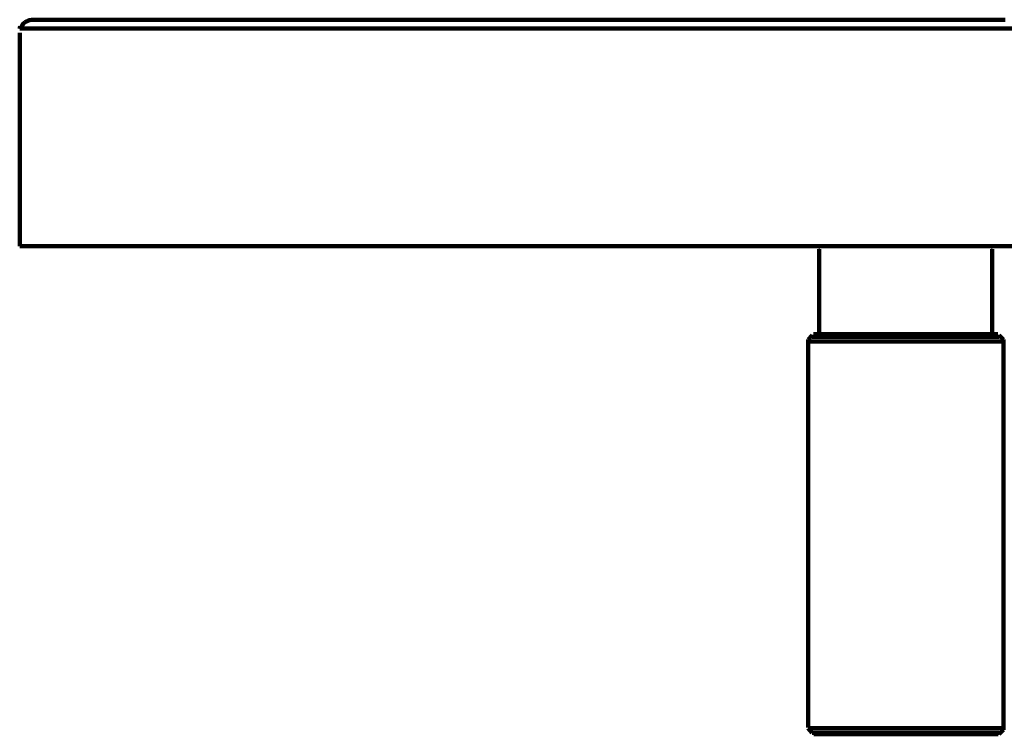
# Model space of a CAD drawing. Header units: millimetres. Extents: x 64 to 462, y -260 to 373.
# Tile 2 of 4: x 64 to 285, y -112 to 48. Entities that reach past the tile are written whole.
import ezdxf

# ---------------------------------------------------------------- set-up
doc = ezdxf.new("R2010")
doc.units = ezdxf.units.MM
doc.header["$MEASUREMENT"] = 0
doc.layers.add('Laag 1', color=7, linetype='Continuous', lineweight=0)

msp = doc.modelspace()

# ---------------------------------------------------------------- linework, layer by layer
at = {"layer": 'Laag 1', "color": 18, "lineweight": 211, "true_color": 0x010000}
for p, q in [((64.06, 46.31), (64.15, 46.59)), ((64.32, 46.25), (64.49, 46.58)), ((64.49, 46.58), (64.66, 46.92)), ((64.66, 46.92), (64.91, 47.25)), ((64.91, 47.25), (65.25, 47.49)), ((65.25, 47.49), (65.58, 47.66)), ((65.58, 47.66), (65.92, 47.82)), ((65.92, 47.82), (66.26, 47.99)), ((66.26, 47.99), (66.68, 48.08)), ((66.68, 48.08), (67.1, 48.08)), ((67.18, 48.07), (67.1, 48.07)), ((67.35, 48.07), (67.18, 48.07)), ((67.52, 48.07), (67.35, 48.07)), ((67.86, 48.07), (67.52, 48.07)), ((68.11, 48.07), (67.86, 48.07)), ((68.53, 48.07), (68.11, 48.07)), ((68.95, 48.07), (68.53, 48.07)), ((69.46, 48.07), (68.95, 48.07)), ((70.05, 48.07), (69.46, 48.07)), ((70.72, 48.07), (70.05, 48.07)), ((71.4, 48.07), (70.72, 48.07)), ((72.16, 48.07), (71.4, 48.07)), ((72.91, 48.07), (72.16, 48.07)), ((73.84, 48.07), (72.91, 48.07)), ((74.77, 48.07), (73.84, 48.07)), ((75.69, 48.07), (74.77, 48.07)), ((76.79, 48.07), (75.69, 48.07)), ((77.91, 48.08), (76.82, 48.08)), ((79.01, 48.08), (77.91, 48.08)), ((80.27, 48.08), (79.01, 48.08)), ((81.54, 48.08), (80.27, 48.08)), ((82.8, 48.08), (81.54, 48.08)), ((84.23, 48.08), (82.8, 48.08)), ((85.66, 48.08), (84.23, 48.08)), ((87.1, 48.08), (85.66, 48.08)), ((88.69, 48.08), (87.1, 48.08)), ((90.3, 48.08), (88.69, 48.08)), ((91.9, 48.08), (90.3, 48.08)), ((93.66, 48.08), (91.9, 48.08)), ((95.44, 48.08), (93.66, 48.08)), ((97.2, 48.08), (95.44, 48.08)), ((99.06, 48.08), (97.2, 48.08)), ((100.99, 48.08), (99.06, 48.08)), ((102.93, 48.08), (100.99, 48.08)), ((104.95, 48.08), (102.93, 48.08)), ((106.97, 48.08), (104.95, 48.08)), ((109.08, 48.08), (106.97, 48.08)), ((111.27, 48.08), (109.08, 48.08)), ((113.46, 48.08), (111.27, 48.08)), ((115.65, 48.08), (113.46, 48.08)), ((117.93, 48.08), (115.65, 48.08)), ((120.28, 48.08), (117.93, 48.08)), ((122.73, 48.08), (120.28, 48.08)), ((125.08, 48.08), (122.73, 48.08)), ((127.53, 48.08), (125.08, 48.08)), ((130.06, 48.08), (127.53, 48.08)), ((132.58, 48.08), (130.06, 48.08)), ((135.2, 48.08), (132.58, 48.08)), ((137.81, 48.08), (135.2, 48.08)), ((140.5, 48.08), (137.81, 48.08)), ((143.2, 48.08), (140.5, 48.08)), ((145.98, 48.08), (143.2, 48.08)), ((148.75, 48.08), (145.98, 48.08)), ((151.54, 48.08), (148.75, 48.08)), ((154.4, 48.08), (151.54, 48.08)), ((157.26, 48.08), (154.4, 48.08)), ((160.13, 48.08), (157.26, 48.08)), ((163.08, 48.08), (160.13, 48.08)), ((166.11, 48.08), (163.08, 48.08)), ((169.06, 48.08), (166.11, 48.08)), ((172.09, 48.08), (169.06, 48.08)), ((175.2, 48.08), (172.09, 48.08)), ((178.24, 48.08), (175.2, 48.08)), ((181.35, 48.08), (178.24, 48.08)), ((184.56, 48.08), (181.35, 48.08)), ((187.67, 48.08), (184.56, 48.08)), ((190.88, 48.08), (187.67, 48.08)), ((194.07, 48.08), (190.88, 48.08)), ((197.27, 48.08), (194.07, 48.08)), ((200.56, 48.08), (197.27, 48.08)), ((203.85, 48.08), (200.56, 48.08)), ((207.13, 48.08), (203.85, 48.08)), ((210.42, 48.08), (207.13, 48.08)), ((213.7, 48.08), (210.42, 48.08)), ((217.07, 48.08), (213.7, 48.08)), ((220.44, 48.08), (217.07, 48.08)), ((223.81, 48.08), (220.44, 48.08)), ((227.18, 48.08), (223.81, 48.08)), ((230.55, 48.08), (227.18, 48.08)), ((233.92, 48.08), (230.55, 48.08)), ((237.37, 48.08), (233.92, 48.08)), ((240.74, 48.08), (237.37, 48.08)), ((244.19, 48.08), (240.74, 48.08)), ((247.65, 48.08), (244.19, 48.08)), ((251.02, 48.08), (247.65, 48.08)), ((254.47, 48.08), (251.02, 48.08)), ((257.93, 48.08), (254.47, 48.08)), ((261.38, 48.08), (257.93, 48.08)), ((264.83, 48.08), (261.38, 48.08)), ((268.28, 48.08), (264.83, 48.08)), ((271.66, 48.08), (268.28, 48.08)), ((275.11, 48.08), (271.66, 48.08)), ((278.57, 48.08), (275.11, 48.08)), ((281.93, 48.08), (278.57, 48.08)), ((285.39, 48.08), (281.93, 48.08)), ((64.06, 46.09), (64.06, 46.31)), ((64.06, 46.09), (64.15, 46.09)), ((64.07, -2.81), (64.07, 45.12)), ((64.15, 45.92), (64.32, 46.25)), ((64.15, 46.09), (64.32, 46.09)), ((64.32, 46.09), (64.57, 46.09)), ((64.57, 46.09), (64.82, 46.09)), ((64.82, 46.09), (65.16, 46.09)), ((65.16, 46.09), (65.58, 46.09)), ((65.58, 46.09), (66.01, 46.09)), ((66.01, 46.09), (66.51, 46.09)), ((66.51, 46.09), (67.1, 46.09)), ((67.1, 46.09), (67.69, 46.09)), ((67.69, 46.09), (68.45, 46.09)), ((68.45, 46.09), (69.12, 46.09)), ((69.12, 46.09), (69.96, 46.09)), ((69.96, 46.09), (70.89, 46.09)), ((70.89, 46.09), (71.82, 46.09)), ((71.82, 46.09), (72.75, 46.09)), ((72.75, 46.09), (73.84, 46.09)), ((73.84, 46.09), (74.94, 46.09)), ((74.94, 46.09), (76.11, 46.09)), ((76.11, 46.09), (77.29, 46.09)), ((77.29, 46.09), (78.56, 46.09)), ((78.56, 46.09), (79.9, 46.09)), ((79.9, 46.09), (81.25, 46.09)), ((81.25, 46.09), (82.68, 46.09)), ((82.68, 46.09), (84.2, 46.09)), ((84.2, 46.09), (85.8, 46.09)), ((85.8, 46.09), (87.32, 46.09)), ((87.32, 46.09), (89, 46.09)), ((89, 46.09), (90.77, 46.09)), ((90.77, 46.09), (92.46, 46.09)), ((92.46, 46.09), (94.31, 46.09)), ((94.31, 46.09), (96.16, 46.09)), ((96.16, 46.09), (98.1, 46.09)), ((98.1, 46.09), (100.04, 46.09)), ((100.04, 46.09), (102.06, 46.09)), ((102.06, 46.09), (104.17, 46.09)), ((104.17, 46.09), (106.27, 46.09)), ((106.27, 46.09), (108.38, 46.09)), ((108.38, 46.09), (110.65, 46.09)), ((110.65, 46.09), (112.85, 46.09)), ((112.85, 46.09), (115.2, 46.09)), ((115.2, 46.09), (117.56, 46.09)), ((117.56, 46.09), (119.92, 46.09)), ((119.92, 46.09), (122.37, 46.09)), ((122.37, 46.09), (124.81, 46.09)), ((124.81, 46.09), (127.33, 46.09)), ((127.33, 46.09), (129.95, 46.09)), ((129.95, 46.09), (132.56, 46.09)), ((132.56, 46.09), (135.17, 46.09)), ((135.17, 46.09), (137.86, 46.09)), ((137.86, 46.09), (140.56, 46.09)), ((140.56, 46.09), (143.34, 46.09)), ((143.34, 46.09), (146.12, 46.09)), ((146.12, 46.09), (148.9, 46.09)), ((148.9, 46.09), (151.76, 46.09)), ((151.76, 46.09), (154.71, 46.09)), ((154.71, 46.09), (157.58, 46.09)), ((157.58, 46.09), (160.61, 46.09)), ((160.61, 46.09), (163.56, 46.09)), ((163.56, 46.09), (166.59, 46.09)), ((166.59, 46.09), (169.62, 46.09)), ((169.62, 46.09), (172.74, 46.09)), ((172.74, 46.09), (175.86, 46.09)), ((175.86, 46.09), (178.98, 46.09)), ((178.98, 46.09), (182.09, 46.09)), ((182.09, 46.09), (185.29, 46.09)), ((185.29, 46.09), (188.5, 46.09)), ((188.5, 46.09), (191.78, 46.09)), ((191.78, 46.09), (194.98, 46.09)), ((194.98, 46.09), (198.27, 46.09)), ((198.27, 46.09), (201.55, 46.09)), ((201.55, 46.09), (204.84, 46.09)), ((204.84, 46.09), (208.21, 46.09)), ((208.21, 46.09), (211.58, 46.09)), ((211.58, 46.09), (214.94, 46.09)), ((214.94, 46.09), (218.32, 46.09)), ((218.32, 46.09), (221.69, 46.09)), ((221.69, 46.09), (225.06, 46.09)), ((225.06, 46.09), (228.51, 46.09)), ((228.51, 46.09), (231.97, 46.09)), ((231.97, 46.09), (235.42, 46.09)), ((235.42, 46.09), (238.79, 46.09)), ((238.79, 46.09), (242.24, 46.09)), ((242.24, 46.09), (245.7, 46.09)), ((245.7, 46.09), (249.15, 46.09)), ((249.15, 46.09), (252.69, 46.09)), ((252.69, 46.09), (256.15, 46.09)), ((256.15, 46.09), (259.6, 46.09)), ((259.6, 46.09), (263.05, 46.09)), ((263.05, 46.09), (266.51, 46.09)), ((266.51, 46.09), (270.04, 46.09)), ((270.04, 46.09), (273.49, 46.09)), ((273.49, 46.09), (276.95, 46.09)), ((276.95, 46.09), (280.4, 46.09)), ((280.4, 46.09), (283.86, 46.09)), ((283.86, 46.09), (287.31, 46.09)), ((64.07, -2.81), (64.15, -2.81)), ((64.15, -2.81), (64.32, -2.81)), ((64.32, -2.81), (64.57, -2.81)), ((64.57, -2.81), (64.83, -2.81)), ((64.83, -2.81), (65.16, -2.81)), ((65.16, -2.81), (65.58, -2.81)), ((65.58, -2.81), (66, -2.81)), ((66, -2.81), (66.51, -2.81)), ((66.51, -2.81), (67.1, -2.81)), ((67.1, -2.81), (67.69, -2.81)), ((67.69, -2.81), (68.45, -2.81)), ((68.45, -2.81), (69.12, -2.81)), ((69.12, -2.81), (69.97, -2.81)), ((69.97, -2.81), (70.89, -2.81)), ((70.89, -2.81), (71.82, -2.81)), ((71.82, -2.81), (72.75, -2.81)), ((72.75, -2.81), (73.84, -2.81)), ((73.84, -2.81), (74.93, -2.81)), ((74.93, -2.81), (76.11, -2.81)), ((76.11, -2.81), (77.29, -2.81)), ((77.29, -2.81), (78.56, -2.81)), ((78.56, -2.81), (79.91, -2.81)), ((79.91, -2.81), (81.25, -2.81)), ((81.25, -2.81), (82.69, -2.81)), ((82.69, -2.81), (84.2, -2.81)), ((84.2, -2.81), (85.8, -2.81)), ((85.8, -2.81), (87.32, -2.81)), ((87.32, -2.81), (89, -2.81)), ((89, -2.81), (90.77, -2.81)), ((90.77, -2.81), (92.46, -2.81)), ((92.46, -2.81), (94.31, -2.81)), ((94.31, -2.81), (96.17, -2.81)), ((96.17, -2.81), (98.1, -2.81)), ((98.1, -2.81), (100.04, -2.81)), ((100.04, -2.81), (102.06, -2.81)), ((102.06, -2.81), (104.17, -2.81)), ((104.17, -2.81), (106.27, -2.81)), ((106.27, -2.81), (108.38, -2.81)), ((108.38, -2.81), (110.65, -2.81)), ((110.65, -2.81), (112.84, -2.81)), ((112.84, -2.81), (115.2, -2.81)), ((115.2, -2.81), (117.56, -2.81)), ((117.56, -2.81), (119.92, -2.81)), ((119.92, -2.81), (122.37, -2.81)), ((122.37, -2.81), (124.81, -2.81)), ((124.81, -2.81), (127.33, -2.81)), ((127.33, -2.81), (129.94, -2.81)), ((129.94, -2.81), (132.56, -2.81)), ((132.56, -2.81), (135.17, -2.81)), ((135.17, -2.81), (137.87, -2.81)), ((137.87, -2.81), (140.56, -2.81)), ((140.56, -2.81), (143.34, -2.81)), ((143.34, -2.81), (146.12, -2.81)), ((146.12, -2.81), (148.9, -2.81)), ((148.9, -2.81), (151.76, -2.81)), ((151.76, -2.81), (154.72, -2.81)), ((154.72, -2.81), (157.58, -2.81)), ((157.58, -2.81), (160.61, -2.81)), ((160.61, -2.81), (163.56, -2.81)), ((163.56, -2.81), (166.59, -2.81)), ((166.59, -2.81), (169.63, -2.81)), ((169.63, -2.81), (172.74, -2.81)), ((172.74, -2.81), (175.86, -2.81)), ((175.86, -2.81), (178.97, -2.81)), ((178.97, -2.81), (182.09, -2.81)), ((182.09, -2.81), (185.29, -2.81)), ((185.29, -2.81), (188.49, -2.81)), ((188.49, -2.81), (191.78, -2.81)), ((191.78, -2.81), (194.98, -2.81)), ((194.98, -2.81), (198.27, -2.81)), ((198.27, -2.81), (201.55, -2.81)), ((201.55, -2.81), (204.84, -2.81)), ((204.84, -2.81), (208.21, -2.81)), ((208.21, -2.81), (211.58, -2.81)), ((211.58, -2.81), (214.95, -2.81)), ((214.95, -2.81), (218.32, -2.81)), ((218.32, -2.81), (221.69, -2.81)), ((221.69, -2.81), (225.06, -2.81)), ((225.06, -2.81), (228.51, -2.81)), ((228.51, -2.81), (231.97, -2.81)), ((231.97, -2.81), (235.42, -2.81)), ((235.42, -2.81), (238.79, -2.81)), ((238.79, -2.81), (242.24, -2.81)), ((242.24, -2.81), (245.69, -2.81)), ((243.61, -22.57), (243.61, -3.5)), ((245.69, -2.81), (249.15, -2.81)), ((249.15, -2.81), (252.69, -2.81)), ((252.69, -2.81), (256.14, -2.81)), ((256.14, -2.81), (259.6, -2.81)), ((259.6, -2.81), (263.05, -2.81)), ((263.05, -2.81), (266.51, -2.81)), ((266.51, -2.81), (270.04, -2.81)), ((270.04, -2.81), (273.5, -2.81)), ((273.5, -2.81), (276.95, -2.81)), ((276.95, -2.81), (280.41, -2.81)), ((280.41, -2.81), (283.86, -2.81)), ((282.5, -22.57), (282.5, -3.5)), ((283.86, -2.81), (287.31, -2.81)), ((242.06, -22.79), (241.15, -23.8)), ((241.16, -110.93), (241.16, -23.8)), ((241.16, -24.2), (241.24, -24.2)), ((241.24, -24.2), (241.41, -24.2)), ((241.4, -24.2), (241.57, -24.2)), ((241.57, -24.2), (241.81, -24.2)), ((241.82, -24.2), (242.15, -24.2)), ((242.15, -23.2), (242.07, -23.2)), ((242.23, -23.2), (242.15, -23.2)), ((242.15, -24.2), (242.56, -24.2)), ((242.4, -23.2), (242.23, -23.2)), ((245.91, -22.57), (242.39, -22.57)), ((242.56, -23.2), (242.39, -23.2)), ((242.81, -23.2), (242.56, -23.2)), ((242.56, -24.2), (242.97, -24.2)), ((243.14, -23.2), (242.81, -23.2)), ((242.97, -24.2), (243.39, -24.2)), ((243.55, -23.2), (243.14, -23.2)), ((243.39, -24.2), (243.96, -24.2)), ((243.97, -23.2), (243.55, -23.2)), ((243.69, -22.57), (243.61, -22.57)), ((243.85, -22.82), (243.61, -22.57)), ((243.85, -22.57), (243.68, -22.57)), ((244.1, -22.57), (243.85, -22.57)), ((244.46, -23.2), (243.97, -23.2)), ((243.97, -24.2), (244.55, -24.2)), ((244.35, -22.57), (244.1, -22.57)), ((244.68, -22.57), (244.35, -22.57)), ((244.96, -23.2), (244.46, -23.2)), ((244.54, -24.2), (245.2, -24.2)), ((245.01, -22.57), (244.68, -22.57)), ((245.62, -23.2), (244.96, -23.2)), ((245.5, -22.57), (245.01, -22.57)), ((245.2, -24.2), (245.86, -24.2)), ((246.2, -23.2), (245.62, -23.2)), ((245.87, -24.2), (246.61, -24.2)), ((246.49, -22.57), (245.91, -22.57)), ((246.94, -23.2), (246.2, -23.2)), ((247.07, -22.57), (246.49, -22.57)), ((246.61, -24.2), (247.35, -24.2)), ((247.68, -23.2), (246.94, -23.2)), ((247.72, -22.57), (247.07, -22.57)), ((247.35, -24.2), (248.18, -24.2)), ((248.43, -23.2), (247.68, -23.2)), ((248.38, -22.57), (247.72, -22.57)), ((248.18, -24.2), (249, -24.2)), ((249.13, -22.57), (248.38, -22.57)), ((249.25, -23.2), (248.43, -23.2)), ((249.01, -24.2), (249.92, -24.2)), ((249.87, -22.57), (249.13, -22.57)), ((250.08, -23.2), (249.25, -23.2)), ((250.69, -22.57), (249.87, -22.57)), ((249.91, -24.2), (250.83, -24.2)), ((250.99, -23.2), (250.08, -23.2)), ((251.52, -22.57), (250.69, -22.57)), ((250.82, -24.2), (251.81, -24.2)), ((251.98, -23.2), (250.99, -23.2)), ((252.42, -22.57), (251.51, -22.57)), ((251.81, -24.2), (252.73, -24.2)), ((252.89, -23.2), (251.98, -23.2)), ((253.33, -22.57), (252.42, -22.57)), ((252.72, -24.2), (253.8, -24.2)), ((253.88, -23.2), (252.89, -23.2)), ((254.32, -22.57), (253.33, -22.57)), ((253.8, -24.2), (254.79, -24.2)), ((254.87, -23.2), (253.88, -23.2)), ((255.22, -22.57), (254.32, -22.57)), ((254.79, -24.2), (255.86, -24.2)), ((255.95, -23.2), (254.87, -23.2)), ((256.29, -22.57), (255.22, -22.57)), ((255.86, -24.2), (256.94, -24.2)), ((257.02, -23.2), (255.95, -23.2)), ((257.28, -22.57), (256.3, -22.57)), ((256.94, -24.2), (258.01, -24.2)), ((258.09, -23.2), (257.02, -23.2)), ((258.27, -22.57), (257.28, -22.57)), ((258.01, -24.2), (259.17, -24.2)), ((259.17, -23.2), (258.1, -23.2)), ((259.34, -22.57), (258.27, -22.57)), ((260.24, -23.2), (259.17, -23.2)), ((259.17, -24.2), (260.24, -24.2)), ((260.41, -22.57), (259.34, -22.57)), ((261.4, -23.2), (260.24, -23.2)), ((260.24, -24.2), (261.4, -24.2)), ((261.49, -22.57), (260.41, -22.57)), ((262.47, -23.2), (261.4, -23.2)), ((261.4, -24.2), (262.47, -24.2)), ((262.56, -22.57), (261.48, -22.57)), ((263.63, -23.2), (262.47, -23.2)), ((262.47, -24.2), (263.63, -24.2)), ((263.63, -22.57), (262.56, -22.57)), ((264.7, -22.57), (263.63, -22.57)), ((264.7, -23.2), (263.63, -23.2)), ((263.63, -24.2), (264.79, -24.2)), ((265.77, -22.57), (264.7, -22.57)), ((265.86, -23.2), (264.7, -23.2)), ((264.79, -24.2), (265.86, -24.2)), ((266.84, -22.57), (265.77, -22.57)), ((266.94, -23.2), (265.86, -23.2)), ((265.86, -24.2), (267.02, -24.2)), ((267.83, -22.57), (266.84, -22.57)), ((268.01, -23.2), (266.94, -23.2)), ((267.02, -24.2), (268.09, -24.2)), ((268.9, -22.57), (267.83, -22.57)), ((269.17, -23.2), (268.01, -23.2)), ((268.09, -24.2), (269.16, -24.2)), ((269.89, -22.57), (268.9, -22.57)), ((270.16, -23.2), (269.17, -23.2)), ((269.17, -24.2), (270.32, -24.2)), ((270.88, -22.57), (269.89, -22.57)), ((271.23, -23.2), (270.16, -23.2)), ((270.32, -24.2), (271.31, -24.2)), ((271.87, -22.57), (270.88, -22.57)), ((272.22, -23.2), (271.23, -23.2)), ((271.31, -24.2), (272.39, -24.2)), ((272.77, -22.57), (271.87, -22.57)), ((273.22, -23.2), (272.23, -23.2)), ((272.39, -24.2), (273.38, -24.2)), ((273.68, -22.57), (272.77, -22.57)), ((274.21, -23.2), (273.22, -23.2)), ((273.38, -24.2), (274.37, -24.2)), ((283.79, -22.57), (273.68, -22.57)), ((275.12, -23.2), (274.2, -23.2)), ((274.37, -24.2), (275.36, -24.2)), ((275.41, -22.57), (274.58, -22.57)), ((276.02, -23.2), (275.11, -23.2)), ((275.36, -24.2), (276.27, -24.2)), ((276.23, -22.57), (275.41, -22.57)), ((276.85, -23.2), (276.02, -23.2)), ((277.06, -22.57), (276.23, -22.57)), ((276.27, -24.2), (277.1, -24.2)), ((277.68, -23.2), (276.85, -23.2)), ((277.72, -22.57), (277.06, -22.57)), ((277.1, -24.2), (278.01, -24.2)), ((278.5, -23.2), (277.68, -23.2)), ((278.46, -22.57), (277.72, -22.57)), ((278.01, -24.2), (278.83, -24.2)), ((279.04, -22.57), (278.46, -22.57)), ((279.25, -23.2), (278.5, -23.2)), ((278.83, -24.2), (279.58, -24.2)), ((279.61, -22.57), (279.03, -22.57)), ((279.91, -23.2), (279.25, -23.2)), ((279.58, -24.2), (280.32, -24.2)), ((280.19, -22.57), (279.61, -22.57)), ((280.57, -23.2), (279.91, -23.2)), ((280.68, -22.57), (280.19, -22.57)), ((280.32, -24.2), (280.98, -24.2)), ((281.15, -23.2), (280.57, -23.2)), ((281.1, -22.57), (280.68, -22.57)), ((280.98, -24.2), (281.56, -24.2)), ((281.51, -22.57), (281.1, -22.57)), ((281.73, -23.2), (281.14, -23.2)), ((281.76, -22.57), (281.51, -22.57)), ((281.56, -24.2), (282.22, -24.2)), ((282.14, -23.2), (281.73, -23.2)), ((282.09, -22.57), (281.76, -22.57)), ((282.25, -22.57), (282.08, -22.57)), ((282.63, -23.2), (282.14, -23.2)), ((282.22, -24.2), (282.72, -24.2)), ((282.41, -22.57), (282.25, -22.57)), ((282.25, -22.82), (282.5, -22.57)), ((282.5, -22.57), (282.42, -22.57)), ((282.97, -23.2), (282.63, -23.2)), ((282.72, -24.2), (283.21, -24.2)), ((283.3, -23.2), (282.96, -23.2)), ((283.21, -24.2), (283.63, -24.2)), ((283.54, -23.2), (283.3, -23.2)), ((283.79, -23.2), (283.55, -23.2)), ((283.63, -24.2), (283.96, -24.2)), ((283.96, -23.2), (283.79, -23.2)), ((284.04, -23.2), (283.96, -23.2)), ((283.96, -24.2), (284.29, -24.2)), ((284.04, -22.79), (285.03, -23.8)), ((284.29, -24.2), (284.53, -24.2)), ((284.53, -24.2), (284.78, -24.2)), ((284.78, -24.2), (284.95, -24.2)), ((284.95, -24.2), (285.03, -24.2)), ((285.03, -111.42), (285.03, -23.8)), ((242.06, -112.09), (241.15, -111.08)), ((241.24, -111.08), (241.16, -111.08)), ((241.4, -111.08), (241.24, -111.08)), ((241.57, -111.08), (241.4, -111.08)), ((241.82, -111.08), (241.57, -111.08)), ((242.15, -111.08), (241.82, -111.08)), ((242.06, -112.09), (242.15, -112.09)), ((242.56, -111.08), (242.15, -111.08)), ((242.15, -112.09), (242.23, -112.09)), ((242.23, -112.09), (242.4, -112.09)), ((242.4, -112.09), (242.56, -112.09)), ((242.4, -112.45), (246.49, -112.45)), ((242.97, -111.08), (242.56, -111.08)), ((242.56, -112.09), (242.81, -112.09)), ((242.81, -112.09), (243.14, -112.09)), ((243.39, -111.08), (242.97, -111.08)), ((243.14, -112.09), (243.55, -112.09)), ((243.97, -111.08), (243.38, -111.08)), ((243.55, -112.09), (243.97, -112.09)), ((243.85, -112.2), (243.61, -112.45)), ((243.61, -112.45), (243.69, -112.45)), ((243.69, -112.45), (243.85, -112.45)), ((243.85, -112.45), (244.1, -112.45)), ((244.54, -111.08), (243.96, -111.08)), ((243.97, -112.09), (244.46, -112.09)), ((244.1, -112.45), (244.35, -112.45)), ((244.35, -112.45), (244.67, -112.45)), ((244.46, -112.09), (244.96, -112.09)), ((245.2, -111.08), (244.55, -111.08)), ((244.68, -112.45), (245, -112.45)), ((244.96, -112.09), (245.62, -112.09)), ((245.01, -112.45), (245.5, -112.45)), ((245.87, -111.08), (245.21, -111.08)), ((245.5, -112.45), (245.91, -112.45)), ((245.62, -112.09), (246.2, -112.09)), ((246.61, -111.08), (245.86, -111.08)), ((246.2, -112.09), (246.94, -112.09)), ((246.49, -112.45), (247.07, -112.45)), ((247.35, -111.08), (246.61, -111.08)), ((246.94, -112.09), (247.68, -112.09)), ((247.07, -112.45), (247.72, -112.45)), ((248.18, -111.08), (247.35, -111.08)), ((247.68, -112.09), (248.43, -112.09)), ((247.72, -112.45), (248.38, -112.45)), ((249.01, -111.08), (248.18, -111.08)), ((248.38, -112.45), (249.12, -112.45)), ((248.43, -112.09), (249.25, -112.09)), ((249.91, -111.08), (249, -111.08)), ((249.13, -112.45), (249.87, -112.45)), ((249.25, -112.09), (250.08, -112.09)), ((249.87, -112.45), (250.69, -112.45)), ((250.82, -111.08), (249.91, -111.08)), ((250.08, -112.09), (250.99, -112.09)), ((250.69, -112.45), (251.52, -112.45)), ((251.81, -111.08), (250.82, -111.08)), ((250.99, -112.09), (251.98, -112.09)), ((251.52, -112.45), (252.42, -112.45)), ((252.72, -111.07), (251.82, -111.07)), ((251.98, -112.09), (252.89, -112.09)), ((252.42, -112.45), (253.33, -112.45)), ((253.8, -111.07), (252.72, -111.07)), ((252.89, -112.09), (253.88, -112.09)), ((253.33, -112.45), (254.31, -112.45)), ((254.79, -111.07), (253.8, -111.07)), ((253.88, -112.09), (254.87, -112.09)), ((254.32, -112.45), (255.22, -112.45)), ((255.86, -111.07), (254.79, -111.07)), ((254.87, -112.09), (255.94, -112.09)), ((255.22, -112.45), (256.3, -112.45)), ((256.94, -111.07), (255.86, -111.07)), ((255.95, -112.09), (257.02, -112.09)), ((256.29, -112.45), (257.28, -112.45)), ((258.01, -111.07), (256.94, -111.07)), ((257.02, -112.09), (258.1, -112.09)), ((257.28, -112.45), (258.27, -112.45)), ((259.17, -111.07), (258.01, -111.07)), ((258.09, -112.09), (259.17, -112.09)), ((258.27, -112.45), (259.34, -112.45)), ((260.24, -111.07), (259.17, -111.07)), ((259.17, -112.09), (260.24, -112.09)), ((259.34, -112.45), (260.42, -112.45)), ((261.4, -111.07), (260.24, -111.07)), ((260.24, -112.09), (261.4, -112.09)), ((260.41, -112.45), (261.49, -112.45)), ((262.47, -111.07), (261.4, -111.07)), ((261.4, -112.09), (262.47, -112.09)), ((261.49, -112.45), (262.56, -112.45)), ((263.63, -111.07), (262.47, -111.07)), ((262.47, -112.09), (263.63, -112.09)), ((262.56, -112.45), (263.63, -112.45)), ((264.79, -111.07), (263.63, -111.07)), ((263.63, -112.09), (264.71, -112.09)), ((263.63, -112.45), (264.7, -112.45)), ((264.7, -112.09), (265.86, -112.09)), ((264.7, -112.45), (265.77, -112.45)), ((265.86, -111.07), (264.79, -111.07)), ((265.77, -112.45), (266.84, -112.45)), ((267.02, -111.07), (265.86, -111.07)), ((265.86, -112.09), (266.93, -112.09)), ((266.84, -112.45), (267.83, -112.45)), ((266.94, -112.09), (268.01, -112.09)), ((268.09, -111.07), (267.02, -111.07)), ((267.83, -112.45), (268.9, -112.45)), ((268.01, -112.09), (269.17, -112.09)), ((269.17, -111.07), (268.09, -111.07)), ((268.9, -112.45), (269.89, -112.45)), ((270.32, -111.07), (269.17, -111.07)), ((269.17, -112.09), (270.16, -112.09)), ((269.89, -112.45), (270.88, -112.45)), ((270.16, -112.09), (271.23, -112.09)), ((271.31, -111.07), (270.32, -111.07)), ((270.88, -112.45), (271.87, -112.45)), ((271.23, -112.09), (272.22, -112.09)), ((272.39, -111.07), (271.31, -111.07)), ((271.87, -112.45), (272.77, -112.45)), ((272.22, -112.09), (273.21, -112.09)), ((273.38, -111.07), (272.39, -111.07)), ((272.77, -112.45), (273.68, -112.45)), ((273.22, -112.09), (274.21, -112.09)), ((274.37, -111.07), (273.38, -111.07)), ((273.68, -112.45), (274.59, -112.45)), ((274.21, -112.09), (275.12, -112.09)), ((275.36, -111.07), (274.37, -111.07)), ((274.59, -112.45), (275.41, -112.45)), ((275.12, -112.09), (276.03, -112.09)), ((276.27, -111.07), (275.36, -111.07)), ((275.41, -112.45), (276.24, -112.45)), ((276.02, -112.09), (276.85, -112.09)), ((276.23, -112.45), (277.06, -112.45)), ((277.1, -111.07), (276.27, -111.07)), ((276.85, -112.09), (277.68, -112.09)), ((277.06, -112.45), (277.72, -112.45)), ((278.01, -111.07), (277.1, -111.07)), ((277.68, -112.09), (278.5, -112.09)), ((277.72, -112.45), (278.46, -112.45)), ((278.84, -111.07), (278.01, -111.07)), ((278.46, -112.45), (279.04, -112.45)), ((278.5, -112.09), (279.25, -112.09)), ((279.58, -111.07), (278.84, -111.07)), ((279.04, -112.45), (279.62, -112.45)), ((279.25, -112.09), (279.91, -112.09)), ((280.32, -111.07), (279.58, -111.07)), ((279.61, -112.45), (280.19, -112.45)), ((279.91, -112.09), (280.57, -112.09)), ((280.19, -112.45), (280.68, -112.45)), ((280.98, -111.07), (280.32, -111.07)), ((280.57, -112.09), (281.15, -112.09)), ((280.68, -112.45), (283.8, -112.45)), ((281.56, -111.07), (280.98, -111.07)), ((281.1, -112.45), (281.51, -112.45)), ((281.15, -112.09), (281.72, -112.09)), ((281.51, -112.45), (281.75, -112.45)), ((282.22, -111.07), (281.56, -111.07)), ((281.73, -112.09), (282.14, -112.09)), ((281.76, -112.45), (282.08, -112.45)), ((282.09, -112.45), (282.25, -112.45)), ((282.14, -112.09), (282.64, -112.09)), ((282.72, -111.07), (282.22, -111.07)), ((282.25, -112.2), (282.5, -112.45)), ((282.25, -112.45), (282.42, -112.45)), ((282.41, -112.45), (282.5, -112.45)), ((282.63, -112.09), (282.97, -112.09)), ((283.21, -111.07), (282.72, -111.07)), ((282.97, -112.09), (283.3, -112.09)), ((283.63, -111.07), (283.21, -111.07)), ((283.3, -112.09), (283.54, -112.09)), ((283.54, -112.09), (283.79, -112.09)), ((283.96, -111.07), (283.63, -111.07)), ((283.79, -112.09), (283.96, -112.09)), ((284.29, -111.07), (283.96, -111.07)), ((283.96, -112.09), (284.04, -112.09)), ((284.04, -112.43), (285.03, -111.42)), ((284.54, -111.07), (284.29, -111.07)), ((284.78, -111.07), (284.54, -111.07)), ((284.95, -111.07), (284.78, -111.07)), ((285.03, -111.07), (284.95, -111.07))]:
    msp.add_line(p, q, dxfattribs=at)
at = {"layer": 'Laag 1', "color": 18, "lineweight": 0, "true_color": 0x000000}
msp.add_lwpolyline([(243.65, -22.7), (282.39, -22.7), (282.39, -2.93), (243.65, -2.93)], close=True, dxfattribs=at)

doc.saveas('drawing.dxf')
